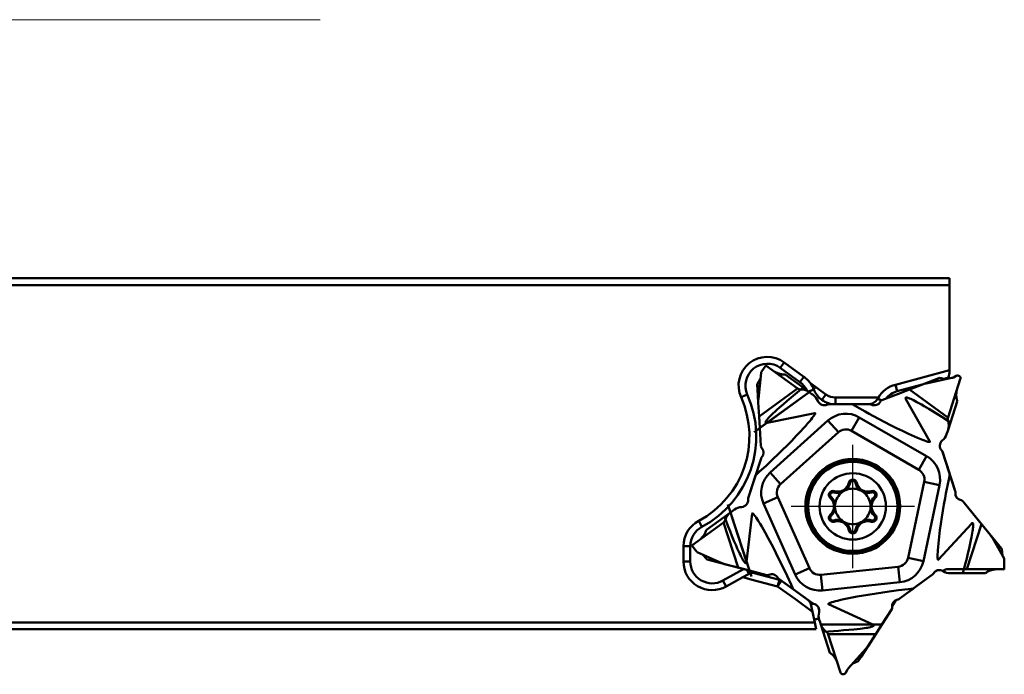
# Model space of a CAD drawing. Header units: millimetres. Extents: x -125 to 106, y -56 to 76.
# Tile 3 of 7: x -49 to 23, y 28 to 76. Entities that reach past the tile are written whole.
import ezdxf

# ---------------------------------------------------------------- set-up
doc = ezdxf.new("R2010")
doc.units = ezdxf.units.MM
doc.linetypes.add('CENTER2', pattern=[28.575, 19.05, -3.175, 3.175, -3.175])
for name, color, linetype, lineweight in [('INFTOTAL', 9, 'CONTINUOUS', 18), ('SKVIEW1', 4, 'CONTINUOUS', 50), ('SKVIEW4', 2, 'CENTER2', 25)]:
    doc.layers.add(name, color=color, linetype=linetype, lineweight=lineweight)

msp = doc.modelspace()

# ---------------------------------------------------------------- linework, layer by layer
at = {"layer": 'INFTOTAL'}
msp.add_line((-27.338, 75.758), (-124.865, 75.758), dxfattribs=at)
at = {"layer": 'SKVIEW1'}
for p, q in [((-81.554, 56.827), (18.703, 56.827)), ((-81.554, 56.827), (18.703, 56.827)), ((-81.447, 56.327), (18.703, 56.327)), ((-81.447, 56.327), (18.703, 56.327)), ((18.703, 56.327), (18.703, 56.827)), ((18.703, 56.327), (18.703, 56.827)), ((18.703, 56.327), (18.703, 50.094)), ((18.703, 56.327), (18.703, 50.094)), ((4.921, 49.952), (5.271, 50.434)), ((4.921, 49.952), (5.271, 50.434)), ((5.271, 50.434), (7.557, 48.773)), ((5.271, 50.434), (7.557, 48.773)), ((6.307, 50.264), (6.601, 50.668)), ((6.307, 50.264), (6.601, 50.668)), ((6.601, 50.668), (8.054, 49.614)), ((6.601, 50.668), (8.054, 49.614)), ((4.918, 49.913), (4.717, 48)), ((4.918, 49.913), (4.717, 48)), ((5.405, 50.336), (5.366, 50.372)), ((5.366, 50.371), (5.402, 50.339)), ((7.76, 49.209), (6.307, 50.264)), ((7.76, 49.209), (6.307, 50.264)), ((6.674, 49.773), (6.68, 49.769)), ((6.674, 49.773), (7.987, 48.82)), ((14.745, 49.034), (18.703, 50.094)), ((14.745, 49.034), (18.703, 50.094)), ((18.703, 49.899), (18.63, 49.557)), ((18.703, 49.899), (18.63, 49.557)), ((18.703, 50.094), (18.703, 49.899)), ((18.703, 50.094), (18.703, 49.899)), ((4.636, 49.055), (4.873, 49.482)), ((4.636, 49.055), (4.657, 48.676)), ((7.76, 49.209), (8.054, 49.614)), ((7.76, 49.209), (8.054, 49.614)), ((8.523, 49.144), (9.655, 48.323)), ((8.523, 49.144), (9.655, 48.323)), ((14.874, 48.551), (14.745, 49.034)), ((14.874, 48.551), (14.745, 49.034)), ((16.709, 49.042), (14.874, 48.551)), ((16.709, 49.042), (14.874, 48.551)), ((15.762, 48.674), (16.728, 49.05)), ((15.762, 48.674), (16.728, 49.05)), ((16.729, 49.05), (17.606, 49.391)), ((18.862, 49.525), (16.981, 49.125)), ((18.862, 49.525), (16.981, 49.125)), ((17.959, 49.528), (17.606, 49.391)), ((17.606, 49.391), (17.927, 49.326)), ((17.959, 49.528), (18.439, 49.435)), ((18.63, 49.557), (18.286, 49.465)), ((18.63, 49.557), (18.286, 49.465)), ((19.491, 49.426), (18.594, 46.663)), ((19.491, 49.426), (18.594, 46.663)), ((18.63, 49.557), (18.612, 49.472)), ((18.63, 49.557), (18.612, 49.472)), ((19.198, 49.677), (18.985, 49.569)), ((19.198, 49.677), (18.985, 49.569)), ((19.416, 49.193), (19.437, 49.241)), ((19.437, 49.241), (19.417, 49.197)), ((3.907, 48.315), (3.451, 48.111)), ((3.907, 48.315), (3.451, 48.111)), ((8.974, 48.882), (4.405, 45.563)), ((4.657, 48.676), (4.818, 48.962)), ((4.711, 47.737), (4.657, 48.676)), ((4.77, 46.701), (7.59, 48.751)), ((4.77, 46.701), (7.59, 48.751)), ((8.438, 48.492), (4.817, 45.862)), ((8.438, 48.492), (4.817, 45.862)), ((8.438, 48.492), (5.353, 46.251)), ((8.438, 48.492), (7.987, 48.82)), ((8.39, 48.526), (8.777, 48.677)), ((8.39, 48.526), (8.777, 48.677)), ((8.437, 48.493), (8.438, 48.492)), ((8.437, 48.493), (8.438, 48.492)), ((8.639, 48.346), (8.438, 48.492)), ((8.639, 48.346), (8.438, 48.492)), ((8.639, 48.346), (8.438, 48.492)), ((8.639, 48.346), (8.722, 48.286)), ((8.639, 48.346), (8.722, 48.286)), ((8.66, 48.331), (8.721, 48.286)), ((9.361, 47.919), (9.655, 48.323)), ((9.361, 47.919), (9.655, 48.323)), ((13.748, 47.891), (14.979, 48.369)), ((13.748, 47.891), (14.979, 48.369)), ((15.762, 48.674), (14.979, 48.369)), ((15.762, 48.674), (14.979, 48.369)), ((18.583, 46.625), (15.762, 48.674)), ((18.583, 46.625), (15.762, 48.674)), ((4.77, 46.701), (4.711, 47.736)), ((4.77, 46.701), (4.711, 47.736)), ((9.838, 47.595), (12.89, 47.595)), ((9.838, 47.595), (12.89, 47.595)), ((9.838, 47.595), (11.583, 47.595)), ((10.36, 47.595), (10.36, 48.095)), ((10.36, 48.095), (12.742, 48.095)), ((10.36, 47.595), (10.36, 48.095)), ((10.36, 48.095), (12.742, 48.095)), ((11.583, 47.595), (11.909, 47.409)), ((11.588, 47.595), (11.583, 47.595)), ((12.742, 48.095), (13.493, 48.095)), ((12.742, 48.095), (13.493, 48.095)), ((13.493, 48.095), (13.445, 48.012)), ((13.493, 48.095), (13.445, 48.012)), ((13.706, 47.869), (13.445, 48.012)), ((13.706, 47.869), (13.445, 48.012)), ((15.514, 47.98), (17.267, 44.875)), ((19.272, 47.812), (18.771, 46.269)), ((19.272, 47.812), (19.27, 47.805)), ((19.27, 47.804), (19.27, 47.805)), ((5.353, 46.251), (8.848, 46.959)), ((4.77, 46.701), (4.817, 45.862)), ((4.77, 46.701), (4.817, 45.862)), ((9.8, 46.399), (5.572, 42.592)), ((9.8, 46.399), (5.572, 42.592)), ((9.8, 46.399), (5.572, 42.592)), ((10.567, 45.547), (9.8, 46.399)), ((10.567, 45.547), (9.8, 46.399)), ((10.567, 45.547), (9.8, 46.399)), ((11.529, 45.648), (12.102, 46.641)), ((11.529, 45.648), (12.102, 46.641)), ((11.529, 45.648), (12.102, 46.641)), ((17.029, 43.796), (12.102, 46.641)), ((17.029, 43.796), (12.102, 46.641)), ((17.029, 43.796), (12.102, 46.641)), ((18.599, 45.739), (18.771, 46.268)), ((4.892, 44.544), (4.817, 45.862)), ((4.892, 44.544), (4.817, 45.862)), ((10.567, 45.547), (6.339, 41.74)), ((10.567, 45.547), (6.339, 41.74)), ((10.567, 45.547), (6.339, 41.74)), ((16.456, 42.803), (11.529, 45.648)), ((16.456, 42.803), (11.529, 45.648)), ((16.456, 42.803), (11.529, 45.648)), ((18.514, 45.478), (18.49, 45.405)), ((18.522, 45.502), (18.491, 45.405)), ((18.522, 45.502), (18.491, 45.405)), ((18.599, 45.739), (18.522, 45.502)), ((18.599, 45.739), (18.522, 45.502)), ((18.599, 45.739), (18.522, 45.502)), ((18.599, 45.74), (18.599, 45.739)), ((18.599, 45.74), (18.599, 45.739)), ((18.178, 44.13), (18.717, 42.47)), ((18.178, 44.129), (19.121, 41.227)), ((18.178, 44.129), (19.121, 41.227)), ((3.965, 40.734), (4.909, 43.636)), ((3.965, 40.734), (4.909, 43.636)), ((16.456, 42.803), (17.029, 43.796)), ((16.456, 42.803), (17.029, 43.796)), ((16.456, 42.803), (17.029, 43.796)), ((4.505, 42.393), (4.782, 42.646)), ((6.339, 41.74), (5.572, 42.592)), ((6.339, 41.74), (5.572, 42.592)), ((6.339, 41.74), (5.572, 42.592)), ((3.965, 40.733), (4.505, 42.393)), ((4.506, 42.398), (4.505, 42.393)), ((11.333, 41.858), (11.43, 41.837)), ((11.333, 41.858), (11.43, 41.837)), ((11.914, 41.858), (11.816, 41.837)), ((11.914, 41.858), (11.816, 41.837)), ((16.849, 41.92), (15.666, 36.355)), ((16.849, 41.92), (15.666, 36.355)), ((16.849, 41.92), (15.666, 36.355)), ((16.849, 41.92), (17.971, 41.682)), ((16.849, 41.92), (17.971, 41.682)), ((16.849, 41.92), (17.971, 41.682)), ((18.717, 42.47), (18.641, 42.102)), ((18.719, 42.465), (18.717, 42.47)), ((18.719, 42.465), (18.91, 41.876)), ((19.121, 41.227), (18.91, 41.876)), ((10.266, 41.242), (10.235, 41.147)), ((10.266, 41.242), (10.235, 41.147)), ((12.981, 41.242), (13.011, 41.147)), ((12.981, 41.242), (13.011, 41.147)), ((16.788, 36.116), (17.971, 41.682)), ((16.788, 36.116), (17.971, 41.682)), ((16.788, 36.116), (17.971, 41.682)), ((6.138, 40.794), (5.09, 40.328)), ((6.138, 40.794), (5.09, 40.328)), ((6.138, 40.794), (5.09, 40.328)), ((6.138, 40.794), (8.452, 35.597)), ((6.138, 40.794), (8.452, 35.597)), ((6.138, 40.794), (8.452, 35.597)), ((9.975, 40.738), (10.042, 40.812)), ((9.975, 40.738), (10.042, 40.812)), ((13.272, 40.738), (13.204, 40.812)), ((13.272, 40.738), (13.204, 40.812)), ((19.668, 40.503), (20.503, 39.48)), ((19.668, 40.503), (20.503, 39.48)), ((19.668, 40.503), (22.287, 37.297)), ((2.679, 39.679), (2.228, 39.352)), ((2.493, 40.251), (4.204, 34.984)), ((2.678, 39.679), (2.679, 39.679)), ((2.678, 39.679), (2.679, 39.679)), ((2.881, 39.826), (2.679, 39.679)), ((2.881, 39.826), (2.679, 39.679)), ((2.881, 39.826), (2.679, 39.679)), ((2.679, 39.679), (4.062, 35.423)), ((2.679, 39.679), (4.062, 35.423)), ((2.679, 39.679), (3.857, 36.053)), ((2.881, 39.826), (2.963, 39.886)), ((2.881, 39.826), (2.963, 39.886)), ((2.901, 39.841), (2.963, 39.885)), ((5.09, 40.328), (7.405, 35.13)), ((5.09, 40.328), (7.405, 35.13)), ((5.09, 40.328), (7.405, 35.13)), ((-0.146, 37.267), (2.14, 38.928)), ((-0.146, 37.267), (2.14, 38.928)), ((0.583, 38.627), (0.348, 39.068)), ((0.583, 38.627), (0.348, 39.068)), ((0.915, 38.398), (2.228, 39.352)), ((2.171, 38.953), (3.249, 35.637)), ((2.171, 38.953), (3.249, 35.637)), ((3.857, 36.053), (4.264, 39.596)), ((9.975, 39.507), (10.042, 39.433)), ((9.975, 39.507), (10.042, 39.433)), ((10.266, 39.003), (10.235, 39.098)), ((10.266, 39.003), (10.235, 39.098)), ((12.981, 39.003), (13.011, 39.098)), ((12.981, 39.003), (13.011, 39.098)), ((13.272, 39.507), (13.204, 39.433)), ((13.272, 39.507), (13.204, 39.433)), ((21.035, 38.829), (20.503, 39.48)), ((21.035, 38.829), (20.503, 39.48)), ((0.915, 38.398), (0.921, 38.402)), ((11.333, 38.387), (11.43, 38.409)), ((11.333, 38.387), (11.43, 38.409)), ((11.914, 38.387), (11.816, 38.409)), ((11.914, 38.387), (11.816, 38.409)), ((20.299, 38.85), (17.887, 36.223)), ((21.035, 38.829), (19.964, 35.531)), ((21.035, 38.829), (19.964, 35.531)), ((21.691, 38.026), (21.035, 38.829)), ((21.691, 38.026), (21.035, 38.829)), ((22.71, 36.303), (21.841, 37.809)), ((22.71, 36.303), (21.841, 37.809)), ((-0.266, 37.215), (-0.766, 37.215)), ((-0.766, 36.086), (-0.766, 37.215)), ((-0.266, 37.215), (-0.766, 37.215)), ((-0.766, 36.086), (-0.766, 37.215)), ((-0.266, 37.215), (-0.266, 36.086)), ((-0.266, 37.215), (-0.266, 36.086)), ((-0.146, 37.267), (0.204, 36.785)), ((-0.146, 37.267), (0.204, 36.785)), ((-0.012, 37.365), (-0.058, 37.338)), ((-0.058, 37.338), (-0.015, 37.362)), ((0.241, 36.771), (1.997, 35.989)), ((0.241, 36.771), (1.997, 35.989)), ((22.527, 37.003), (22.287, 37.297)), ((22.287, 37.297), (22.324, 36.971)), ((22.527, 37.003), (22.586, 36.518)), ((-0.266, 36.086), (-0.766, 36.086)), ((-0.266, 36.086), (-0.766, 36.086)), ((0.969, 36.237), (0.636, 36.595)), ((0.969, 36.237), (1.336, 36.141)), ((1.336, 36.141), (1.114, 36.382)), ((5.339, 35.087), (1.336, 36.141)), ((15.666, 36.355), (16.788, 36.116)), ((15.666, 36.355), (16.788, 36.116)), ((15.666, 36.355), (16.788, 36.116)), ((22.71, 36.303), (22.71, 35.531)), ((22.71, 36.303), (22.71, 35.531)), ((2.116, 34.69), (3.629, 35.537)), ((2.116, 34.69), (3.629, 35.537)), ((3.249, 35.637), (2.246, 35.901)), ((3.249, 35.637), (2.246, 35.901)), ((3.249, 35.637), (4.062, 35.423)), ((3.249, 35.637), (4.062, 35.423)), ((3.869, 35.474), (4.029, 35.188)), ((3.869, 35.474), (4.029, 35.188)), ((5.339, 35.087), (4.062, 35.423)), ((5.339, 35.087), (4.062, 35.423)), ((4.425, 35.328), (4.401, 35.235)), ((4.425, 35.328), (4.401, 35.235)), ((8.452, 35.597), (7.405, 35.13)), ((8.452, 35.597), (7.405, 35.13)), ((8.452, 35.597), (7.405, 35.13)), ((14.948, 35.708), (9.289, 35.113)), ((14.948, 35.708), (9.289, 35.113)), ((14.948, 35.708), (9.289, 35.113)), ((14.948, 35.708), (15.068, 34.568)), ((14.948, 35.708), (15.068, 34.568)), ((14.948, 35.708), (15.068, 34.568)), ((18.318, 35.46), (18.226, 35.384)), ((18.318, 35.46), (18.226, 35.384)), ((19.22, 35.531), (18.51, 35.531)), ((19.22, 35.531), (18.51, 35.531)), ((19.964, 35.531), (19.22, 35.531)), ((19.964, 35.531), (19.22, 35.531)), ((22.71, 35.531), (19.964, 35.531)), ((22.71, 35.531), (19.964, 35.531)), ((22.607, 35.52), (22.71, 35.509)), ((22.707, 35.531), (22.71, 35.509)), ((2.116, 34.69), (2.36, 34.253)), ((2.116, 34.69), (2.36, 34.253)), ((3.577, 34.935), (2.36, 34.253)), ((3.577, 34.935), (2.36, 34.253)), ((3.991, 35.167), (3.577, 34.935)), ((3.991, 35.167), (3.577, 34.935)), ((4.273, 34.752), (3.577, 34.935)), ((4.273, 34.752), (3.577, 34.935)), ((4.029, 35.188), (3.991, 35.167)), ((4.029, 35.188), (3.991, 35.167)), ((6.123, 34.265), (4.273, 34.752)), ((6.123, 34.265), (4.273, 34.752)), ((4.401, 35.235), (6.251, 34.748)), ((4.401, 35.235), (6.251, 34.748)), ((6.251, 34.748), (6.123, 34.265)), ((6.251, 34.748), (6.123, 34.265)), ((6.417, 34.669), (6.123, 34.265)), ((6.417, 34.669), (6.123, 34.265)), ((8.676, 33.028), (6.207, 34.822)), ((8.676, 33.028), (6.207, 34.822)), ((6.207, 34.822), (6.417, 34.67)), ((6.26, 34.783), (6.251, 34.748)), ((6.26, 34.783), (6.251, 34.748)), ((6.417, 34.669), (7.72, 33.723)), ((6.417, 34.669), (7.72, 33.723)), ((9.289, 35.113), (9.409, 33.973)), ((9.289, 35.113), (9.409, 33.973)), ((9.289, 35.113), (9.409, 33.973)), ((17.459, 35.127), (14.99, 33.333)), ((17.459, 35.127), (14.99, 33.333)), ((17.46, 35.127), (16.048, 34.101)), ((18.846, 35.224), (18.77, 35.224)), ((19.12, 35.224), (18.871, 35.224)), ((19.12, 35.224), (19.677, 35.224)), ((21.3, 35.224), (19.677, 35.224)), ((21.3, 35.224), (21.293, 35.224)), ((7.426, 33.318), (6.123, 34.265)), ((7.426, 33.318), (6.123, 34.265)), ((7.26, 34.057), (7.053, 34.207)), ((7.264, 34.054), (7.11, 34.396)), ((7.11, 34.396), (7.26, 34.057)), ((7.26, 34.057), (7.264, 34.054)), ((8.676, 33.028), (7.264, 34.054)), ((9.409, 33.973), (15.068, 34.568)), ((9.409, 33.973), (15.068, 34.568)), ((9.409, 33.973), (15.068, 34.568)), ((16.044, 34.098), (15.543, 33.734)), ((16.048, 34.101), (15.675, 34.06)), ((15.675, 34.06), (16.044, 34.098)), ((16.044, 34.098), (16.048, 34.101)), ((7.426, 33.318), (8.679, 32.408)), ((7.426, 33.318), (8.679, 32.408)), ((7.72, 33.723), (8.367, 33.253)), ((7.72, 33.723), (8.367, 33.253)), ((14.774, 33.254), (14.495, 32.824)), ((14.774, 33.254), (14.495, 32.824)), ((14.99, 33.333), (15.543, 33.734)), ((8.753, 32.994), (8.562, 32.953)), ((8.753, 32.994), (8.562, 32.953)), ((8.562, 32.953), (8.679, 32.408)), ((8.562, 32.953), (8.679, 32.408)), ((9.126, 32.709), (9.172, 32.492)), ((9.126, 32.709), (9.172, 32.492)), ((13.094, 31.479), (9.85, 32.961)), ((14.47, 32.589), (12.231, 29.108)), ((14.47, 32.589), (13.756, 31.479)), ((14.47, 32.589), (13.756, 31.479)), ((8.679, 32.408), (8.847, 31.625)), ((8.679, 32.408), (8.847, 31.625)), ((9.204, 31.716), (9.173, 31.813)), ((9.204, 31.716), (9.173, 31.813)), ((9.196, 31.74), (9.173, 31.812)), ((9.281, 31.479), (9.204, 31.716)), ((9.281, 31.479), (9.204, 31.716)), ((9.281, 31.479), (9.204, 31.716)), ((-91.297, 31.625), (8.847, 31.625)), ((-91.297, 31.625), (8.847, 31.625)), ((-91.297, 31.125), (8.954, 31.125)), ((-91.297, 31.125), (8.954, 31.125)), ((8.847, 31.625), (8.954, 31.125)), ((8.847, 31.625), (8.954, 31.125)), ((9.281, 31.478), (9.281, 31.479)), ((9.281, 31.479), (13.756, 31.479)), ((9.281, 31.478), (9.281, 31.479)), ((9.281, 31.479), (13.756, 31.479)), ((9.281, 31.479), (13.094, 31.479)), ((9.281, 31.479), (9.453, 30.949)), ((13.301, 30.772), (13.756, 31.479)), ((13.301, 30.772), (13.756, 31.479)), ((9.955, 29.406), (9.453, 30.949)), ((9.815, 30.772), (13.301, 30.772)), ((9.815, 30.772), (13.301, 30.772)), ((10.727, 27.971), (9.829, 30.735)), ((10.727, 27.971), (9.829, 30.735)), ((13.301, 30.772), (12.741, 29.9)), ((13.301, 30.772), (12.741, 29.9)), ((11.294, 28.261), (12.58, 29.69)), ((11.294, 28.261), (12.58, 29.69)), ((9.955, 29.406), (9.952, 29.413)), ((12.231, 29.108), (11.933, 28.971)), ((12.026, 28.789), (12.231, 29.108)), ((10.651, 28.204), (10.662, 28.153)), ((10.662, 28.153), (10.652, 28.201)), ((11.111, 27.941), (11.22, 28.154)), ((11.111, 27.941), (11.22, 28.154)), ((12.026, 28.789), (11.583, 28.583))]:
    msp.add_line(p, q, dxfattribs=at)
for points in [[(6.623, 49.785), (6.564, 49.781), (6.506, 49.781), (6.447, 49.786), (6.404, 49.792), (6.361, 49.8), (6.275, 49.821), (6.191, 49.848), (6.135, 49.869), (6.08, 49.892), (5.972, 49.943), (5.866, 50.001)], [(6.443, 49.787), (6.362, 49.8), (6.283, 49.819), (6.205, 49.843), (6.152, 49.862), (6.099, 49.884), (6.039, 49.91), (5.98, 49.939), (5.873, 49.997)], [(7.987, 48.82), (7.405, 48.34), (7.119, 48.101), (6.833, 47.86), (6.547, 47.614), (6.261, 47.363), (6.086, 47.207), (5.916, 47.051), (5.81, 46.952), (5.704, 46.85), (5.599, 46.746), (5.526, 46.671), (5.455, 46.595), (5.386, 46.517), (5.344, 46.466), (5.306, 46.416), (5.277, 46.373), (5.264, 46.349), (5.256, 46.332), (5.249, 46.315), (5.244, 46.282), (5.248, 46.268), (5.262, 46.253), (5.282, 46.246), (5.306, 46.245), (5.321, 46.246), (5.353, 46.251)], [(19.267, 47.864), (19.245, 47.919), (19.228, 47.975), (19.214, 48.032), (19.207, 48.075), (19.201, 48.118), (19.194, 48.206), (19.194, 48.294), (19.197, 48.354), (19.201, 48.414), (19.217, 48.533), (19.239, 48.65)], [(18.771, 46.268), (18.135, 46.674), (17.819, 46.872), (17.501, 47.069), (17.179, 47.265), (16.852, 47.46), (16.65, 47.578), (16.449, 47.691), (16.322, 47.762), (16.192, 47.831), (16.06, 47.899), (15.967, 47.945), (15.873, 47.99), (15.778, 48.031), (15.716, 48.055), (15.657, 48.075), (15.607, 48.089), (15.58, 48.095), (15.562, 48.097), (15.543, 48.098), (15.51, 48.093), (15.497, 48.085), (15.488, 48.067), (15.488, 48.046), (15.494, 48.023), (15.5, 48.008), (15.514, 47.98)], [(4.782, 42.646), (5.299, 43.123), (5.556, 43.364), (5.81, 43.606), (6.148, 43.931), (6.483, 44.259), (6.814, 44.59), (7.153, 44.934), (7.488, 45.282), (7.819, 45.634), (7.987, 45.818), (8.152, 46.002), (8.314, 46.185), (8.473, 46.371), (8.57, 46.489), (8.663, 46.605), (8.733, 46.696), (8.767, 46.743), (8.815, 46.814), (8.838, 46.85), (8.859, 46.889), (8.87, 46.915), (8.874, 46.929), (8.876, 46.946), (8.872, 46.955), (8.863, 46.96), (8.848, 46.959)], [(11.909, 47.409), (12.523, 47.064), (12.831, 46.895), (13.14, 46.728), (13.554, 46.507), (13.969, 46.29), (14.386, 46.077), (14.818, 45.861), (15.253, 45.65), (15.69, 45.444), (15.916, 45.341), (16.142, 45.24), (16.366, 45.144), (16.593, 45.05), (16.735, 44.993), (16.874, 44.941), (16.982, 44.903), (17.037, 44.885), (17.12, 44.861), (17.161, 44.851), (17.204, 44.843), (17.233, 44.84), (17.247, 44.841), (17.263, 44.844), (17.271, 44.851), (17.273, 44.861), (17.267, 44.875)], [(18.641, 42.102), (18.503, 41.412), (18.438, 41.067), (18.374, 40.721), (18.292, 40.26), (18.214, 39.798), (18.14, 39.335), (18.068, 38.857), (18.002, 38.379), (17.941, 37.9), (17.913, 37.653), (17.887, 37.407), (17.864, 37.164), (17.845, 36.919), (17.835, 36.767), (17.828, 36.618), (17.826, 36.504), (17.826, 36.445), (17.828, 36.36), (17.832, 36.317), (17.837, 36.274), (17.843, 36.246), (17.848, 36.232), (17.857, 36.218), (17.865, 36.212), (17.875, 36.214), (17.887, 36.223)], [(11.121, 41.322), (11.028, 41.286), (10.985, 41.269), (10.95, 41.249), (10.914, 41.22), (10.836, 41.157)], [(11.121, 41.322), (11.028, 41.286), (10.985, 41.269), (10.95, 41.249), (10.914, 41.22), (10.836, 41.157)], [(12.41, 41.157), (12.333, 41.22), (12.297, 41.249), (12.262, 41.269), (12.219, 41.286), (12.126, 41.322)], [(12.41, 41.157), (12.333, 41.22), (12.297, 41.249), (12.262, 41.269), (12.219, 41.286), (12.126, 41.322)], [(10.334, 40.287), (10.318, 40.189), (10.311, 40.143), (10.311, 40.103), (10.318, 40.057), (10.334, 39.958)], [(10.334, 40.287), (10.318, 40.189), (10.311, 40.143), (10.311, 40.103), (10.318, 40.057), (10.334, 39.958)], [(12.913, 39.958), (12.928, 40.056), (12.935, 40.102), (12.935, 40.143), (12.928, 40.189), (12.913, 40.287)], [(12.913, 39.958), (12.928, 40.056), (12.935, 40.102), (12.935, 40.143), (12.928, 40.189), (12.913, 40.287)], [(2.228, 39.352), (2.505, 38.65), (2.644, 38.304), (2.785, 37.958), (2.93, 37.61), (3.08, 37.26), (3.175, 37.046), (3.27, 36.836), (3.332, 36.704), (3.396, 36.572), (3.463, 36.439), (3.511, 36.347), (3.561, 36.256), (3.614, 36.166), (3.65, 36.111), (3.686, 36.059), (3.718, 36.019), (3.736, 35.999), (3.75, 35.986), (3.764, 35.974), (3.795, 35.959), (3.809, 35.958), (3.828, 35.967), (3.84, 35.984), (3.848, 36.006), (3.852, 36.021), (3.857, 36.053)], [(7.11, 34.396), (6.815, 35.035), (6.666, 35.354), (6.514, 35.671), (6.309, 36.092), (6.101, 36.512), (5.889, 36.93), (5.666, 37.358), (5.438, 37.784), (5.206, 38.207), (5.083, 38.424), (4.96, 38.638), (4.835, 38.848), (4.707, 39.057), (4.625, 39.186), (4.543, 39.311), (4.478, 39.405), (4.444, 39.452), (4.392, 39.52), (4.364, 39.552), (4.334, 39.584), (4.312, 39.603), (4.3, 39.611), (4.285, 39.618), (4.275, 39.617), (4.268, 39.61), (4.264, 39.596)], [(10.836, 39.088), (10.914, 39.025), (10.95, 38.997), (10.985, 38.976), (11.028, 38.959), (11.121, 38.924)], [(10.836, 39.088), (10.914, 39.025), (10.95, 38.997), (10.985, 38.976), (11.028, 38.959), (11.121, 38.924)], [(12.126, 38.924), (12.219, 38.959), (12.262, 38.976), (12.297, 38.996), (12.333, 39.025), (12.41, 39.088)], [(12.126, 38.924), (12.219, 38.959), (12.262, 38.976), (12.297, 38.996), (12.333, 39.025), (12.41, 39.088)], [(0.889, 38.352), (0.875, 38.296), (0.856, 38.24), (0.833, 38.186), (0.814, 38.146), (0.793, 38.108), (0.747, 38.033), (0.696, 37.962), (0.658, 37.915), (0.619, 37.869), (0.537, 37.782), (0.45, 37.7)], [(19.677, 35.224), (19.866, 35.955), (19.957, 36.316), (20.046, 36.679), (20.133, 37.046), (20.218, 37.417), (20.267, 37.646), (20.313, 37.872), (20.34, 38.015), (20.366, 38.159), (20.39, 38.306), (20.406, 38.409), (20.418, 38.512), (20.428, 38.616), (20.432, 38.681), (20.433, 38.744), (20.431, 38.796), (20.428, 38.823), (20.425, 38.841), (20.42, 38.859), (20.404, 38.889), (20.393, 38.899), (20.373, 38.902), (20.353, 38.896), (20.333, 38.883), (20.321, 38.873), (20.299, 38.85)], [(0.832, 38.182), (0.794, 38.109), (0.752, 38.04), (0.705, 37.974), (0.67, 37.929), (0.633, 37.885), (0.589, 37.836), (0.544, 37.789), (0.455, 37.705)], [(21.348, 35.245), (21.393, 35.283), (21.441, 35.317), (21.491, 35.347), (21.53, 35.368), (21.569, 35.387), (21.651, 35.42), (21.734, 35.448), (21.828, 35.473), (21.924, 35.492), (22.02, 35.507), (22.093, 35.516), (22.165, 35.522), (22.274, 35.528), (22.384, 35.53), (22.497, 35.528)], [(21.348, 35.245), (21.397, 35.286), (21.448, 35.321), (21.502, 35.353), (21.544, 35.375), (21.587, 35.395), (21.675, 35.429), (21.765, 35.457), (21.822, 35.471), (21.88, 35.484), (21.996, 35.504), (22.113, 35.518), (22.23, 35.526)], [(15.675, 34.06), (14.976, 33.978), (14.627, 33.934), (14.279, 33.888), (13.815, 33.823), (13.351, 33.754), (12.888, 33.682), (12.411, 33.602), (11.936, 33.518), (11.462, 33.427), (11.218, 33.378), (10.976, 33.326), (10.738, 33.273), (10.499, 33.216), (10.351, 33.178), (10.208, 33.138), (10.098, 33.105), (10.043, 33.087), (9.962, 33.058), (9.923, 33.042), (9.883, 33.024), (9.858, 33.009), (9.847, 33), (9.836, 32.988), (9.833, 32.978), (9.838, 32.969), (9.85, 32.961)], [(8.816, 31.768), (8.817, 31.787), (8.828, 31.805), (8.85, 31.823), (8.88, 31.839), (8.92, 31.855), (8.967, 31.868), (9.022, 31.88), (9.083, 31.889), (9.149, 31.896)], [(8.816, 31.768), (8.817, 31.787), (8.828, 31.805), (8.85, 31.823), (8.88, 31.839), (8.92, 31.855), (8.967, 31.868), (9.022, 31.88), (9.083, 31.889), (9.149, 31.896)], [(9.453, 30.949), (10.207, 30.995), (10.578, 31.02), (10.951, 31.048), (11.327, 31.078), (11.706, 31.113), (11.939, 31.137), (12.168, 31.163), (12.313, 31.181), (12.458, 31.201), (12.605, 31.223), (12.707, 31.241), (12.809, 31.26), (12.911, 31.283), (12.975, 31.299), (13.035, 31.318), (13.084, 31.336), (13.108, 31.347), (13.124, 31.356), (13.14, 31.366), (13.164, 31.39), (13.169, 31.404), (13.167, 31.424), (13.154, 31.441), (13.136, 31.456), (13.122, 31.464), (13.094, 31.479)], [(9.99, 29.367), (10.043, 29.333), (10.094, 29.295), (10.141, 29.253), (10.175, 29.219), (10.207, 29.184), (10.267, 29.11), (10.321, 29.033), (10.377, 28.942), (10.426, 28.849), (10.472, 28.754)], [(9.99, 29.367), (10.04, 29.335), (10.087, 29.301), (10.131, 29.262), (10.163, 29.232), (10.193, 29.2), (10.25, 29.133), (10.302, 29.062), (10.335, 29.012), (10.366, 28.961), (10.423, 28.856), (10.475, 28.747)]]:
    msp.add_lwpolyline(points, dxfattribs=at)
for radius in [3.47, 3.47, 3.47, 3.458, 3.458, 3.458, 3.454, 3.454, 3.454, 3.387, 3.387, 3.387, 3.264, 3.264, 2.43, 2.43]:
    msp.add_circle((11.623, 40.123), radius, dxfattribs=at)
for centre, radius, start, end in [((5.368, 48.969), 2.1, 54.02605, 204.12317), ((5.368, 48.969), 2.1, 54.02605, 204.12317), ((5.368, 48.969), 1.6, 54.02604, 204.12317), ((5.368, 48.969), 1.6, 54.02604, 204.12317), ((4.421, 49.965), 0.5, 354, 358.50096), ((4.421, 49.965), 0.5, 354, 358.50096), ((6.632, 49.703), 0.082, 59.07328, 96.44126), ((6.821, 47.914), 1.6, 26.43763, 54.02605), ((6.821, 47.914), 1.6, 26.43763, 54.02605), ((6.821, 47.914), 2.1, 21.29031, 54.02605), ((6.821, 47.914), 2.1, 21.29031, 54.02605), ((15.289, 47.004), 2.101, 104.99604, 148.73659), ((15.289, 47.004), 2.101, 104.99604, 148.73659), ((17.322, 47.522), 1.639, 102, 111.25), ((17.322, 47.522), 1.639, 102, 111.25), ((18.758, 50.014), 0.5, 282, 297), ((18.758, 50.014), 0.5, 282, 297), ((19.293, 49.491), 0.209, 342, 117), ((19.293, 49.491), 0.209, 342, 117), ((-2.938, 45.25), 7.5, 297.99547, 24.12316), ((-2.938, 45.25), 7.5, 297.99547, 24.12316), ((7.83, 49.149), 0.465, 233.99998, 270.73105), ((7.83, 49.149), 0.465, 233.99998, 270.73105), ((7.849, 47.684), 1, 54, 90.73105), ((7.849, 47.684), 1, 54, 90.73105), ((8.049, 47.534), 1.004, 52.55087, 54), ((8.133, 47.477), 1, 21.44509, 54), ((8.134, 47.477), 1, 21.44509, 54), ((8.134, 47.477), 1, 21.44509, 54), ((10.36, 49.293), 1.699, 201.29031, 233.99666), ((10.36, 49.293), 1.699, 201.29031, 233.99666), ((10.36, 49.297), 1.202, 234.06172, 270), ((10.36, 49.297), 1.202, 234.06172, 270), ((15.289, 47.004), 1.601, 104.99604, 141.38615), ((15.289, 47.004), 1.601, 104.99604, 141.38615), ((-2.938, 45.25), 7, 297.99547, 24.12317), ((-2.938, 45.25), 7, 297.99547, 24.12317), ((6.347, 47.829), 1.639, 174, 183.25), ((6.347, 47.829), 1.639, 174, 183.25), ((9.531, 48.026), 0.502, 201.44509, 295.87936), ((9.532, 48.026), 0.502, 201.44509, 295.87936), ((9.532, 48.026), 0.502, 201.44509, 295.87936), ((10.36, 49.297), 1.702, 234.06172, 270), ((10.36, 49.297), 1.702, 234.06172, 270), ((9.838, 47.395), 0.2, 90, 115.87936), ((9.838, 47.395), 0.2, 90, 115.87936), ((9.838, 47.395), 0.2, 90, 115.87936), ((12.742, 48.396), 0.801, 270, 331.34955), ((12.742, 48.396), 0.801, 270, 331.34955), ((12.89, 47.395), 0.2, 64.12064, 90), ((12.89, 47.395), 0.2, 64.12064, 90), ((13.197, 48.026), 0.502, 244.12064, 332.69663), ((13.197, 48.026), 0.502, 244.12064, 332.69663), ((13.82, 47.704), 0.2, 111.25, 152.69663), ((13.82, 47.704), 0.2, 111.25, 152.69663), ((19.193, 47.83), 0.082, 347.07328, 24.44126), ((11.117, 44.936), 1.969, 60.0012, 132.00025), ((11.117, 44.936), 1.969, 60.0012, 132.00025), ((11.117, 44.936), 1.969, 60.0012, 132.00025), ((19.036, 46.519), 0.465, 161.99999, 198.73105), ((19.036, 46.519), 0.465, 161.99999, 198.73105), ((17.648, 46.049), 1, 342, 18.73105), ((17.648, 46.049), 1, 342, 18.73105), ((11.117, 44.936), 0.822, 59.99771, 132.00228), ((11.117, 44.936), 0.822, 59.99771, 132.00228), ((11.117, 44.936), 0.822, 59.99771, 132.00228), ((17.54, 45.714), 1, 309.44509, 342), ((17.54, 45.714), 1, 309.44509, 342), ((17.539, 45.714), 1, 309.44509, 342), ((17.567, 45.812), 1.004, 340.55087, 342), ((18.494, 44.554), 0.502, 129.44509, 223.87936), ((18.494, 44.554), 0.502, 129.44509, 223.87936), ((18.494, 44.555), 0.502, 129.44509, 223.87936), ((5.092, 44.555), 0.2, 183.25, 224.69663), ((5.092, 44.555), 0.2, 183.25, 224.69663), ((4.593, 44.061), 0.502, 316.12064, 44.69663), ((4.593, 44.061), 0.502, 316.12064, 44.69663), ((4.593, 44.061), 0.502, 316.12064, 44.69663), ((17.988, 44.068), 0.2, 18, 43.87936), ((17.988, 44.067), 0.2, 18, 43.87936), ((17.988, 44.067), 0.2, 18, 43.87936), ((5.099, 43.575), 0.2, 136.12064, 162), ((5.099, 43.575), 0.2, 136.12064, 162), ((16.045, 42.091), 1.969, 348.00188, 60.00008), ((16.045, 42.091), 1.969, 348.00188, 60.00008), ((16.045, 42.091), 1.969, 348.00188, 60.00008), ((6.889, 41.129), 1.969, 132.0012, 204.00025), ((6.889, 41.129), 1.969, 132.0012, 204.00025), ((6.889, 41.129), 1.969, 132.0012, 204.00025), ((16.045, 42.091), 0.822, 347.99952, 60.00021), ((16.045, 42.091), 0.822, 347.99952, 60.00021), ((16.045, 42.091), 0.822, 347.99952, 60.00021), ((10.521, 42.033), 0.83, 252.15351, 347.84649), ((10.521, 42.033), 0.83, 252.15351, 347.84649), ((10.521, 42.033), 0.93, 310.16106, 347.84649), ((10.521, 42.033), 0.93, 310.16106, 347.84649), ((11.623, 41.795), 0.298, 12.1535, 167.84649), ((11.623, 41.795), 0.298, 12.1535, 167.84649), ((11.623, 41.795), 0.198, 12.1535, 167.84649), ((11.623, 41.795), 0.198, 12.1535, 167.84649), ((12.726, 42.033), 0.93, 192.1535, 229.83894), ((12.726, 42.033), 0.93, 192.1535, 229.83894), ((12.726, 42.033), 0.83, 192.15351, 287.84649), ((12.726, 42.033), 0.83, 192.15351, 287.84649), ((6.889, 41.129), 0.822, 131.99774, 204.00226), ((6.889, 41.129), 0.822, 131.99774, 204.00226), ((6.889, 41.129), 0.822, 131.99774, 204.00226), ((10.175, 40.959), 0.298, 72.15351, 227.84649), ((10.175, 40.959), 0.298, 72.15351, 227.84649), ((10.175, 40.959), 0.198, 72.15351, 227.84649), ((10.175, 40.959), 0.198, 72.15351, 227.84649), ((10.521, 42.033), 0.93, 252.15348, 289.83894), ((10.521, 42.033), 0.93, 252.15348, 289.83894), ((11.623, 40.123), 1.3, 127.25427, 172.74573), ((11.623, 40.123), 1.3, 127.25427, 172.74573), ((11.623, 40.123), 1.3, 67.25427, 112.74573), ((11.623, 40.123), 1.3, 67.25427, 112.74573), ((12.726, 42.033), 0.93, 250.16106, 287.84649), ((11.623, 40.123), 1.3, 7.25427, 52.74573), ((12.726, 42.033), 0.93, 250.16106, 287.84649), ((11.623, 40.123), 1.3, 7.25427, 52.74573), ((13.072, 40.959), 0.298, 312.15351, 107.84649), ((13.072, 40.959), 0.298, 312.15351, 107.84649), ((13.072, 40.959), 0.198, 312.15351, 107.84649), ((13.072, 40.959), 0.198, 312.15351, 107.84649), ((18.931, 41.165), 0.2, 352.12064, 18), ((18.931, 41.165), 0.2, 352.12064, 18), ((18.931, 41.165), 0.2, 352.12064, 18), ((19.626, 41.069), 0.502, 172.12064, 260.69663), ((19.626, 41.069), 0.502, 172.12064, 260.69663), ((19.626, 41.069), 0.502, 172.12064, 260.69663), ((3.46, 40.576), 0.502, 273.44509, 7.87936), ((3.46, 40.576), 0.502, 273.44509, 7.87936), ((3.46, 40.575), 0.502, 273.44509, 7.87936), ((4.156, 40.672), 0.2, 162, 187.87936), ((4.156, 40.672), 0.2, 162, 187.87936), ((4.156, 40.672), 0.2, 162, 187.87936), ((9.418, 40.123), 0.83, 312.15351, 47.84649), ((9.418, 40.123), 0.83, 312.15351, 47.84649), ((9.418, 40.123), 0.93, 10.16106, 47.84649), ((9.418, 40.123), 0.93, 10.16106, 47.84649), ((13.829, 40.123), 0.93, 132.15348, 169.83894), ((13.829, 40.123), 0.93, 132.15348, 169.83894), ((13.829, 40.123), 0.83, 132.15351, 227.84649), ((13.829, 40.123), 0.83, 132.15351, 227.84649), ((19.513, 40.376), 0.2, 39.25, 80.69663), ((19.513, 40.376), 0.2, 39.25, 80.69663), ((3.266, 38.87), 1, 126, 162.73105), ((3.266, 38.87), 1, 126, 162.73105), ((3.471, 39.014), 1.004, 124.55087, 126), ((3.551, 39.077), 1, 93.44509, 126), ((3.551, 39.077), 1, 93.44509, 126), ((3.55, 39.076), 1, 93.44509, 126), ((9.418, 40.123), 0.93, 312.15348, 349.83894), ((9.418, 40.123), 0.93, 312.15348, 349.83894), ((11.623, 40.123), 1.3, 187.25427, 232.74573), ((11.623, 40.123), 1.3, 187.25427, 232.74573), ((11.623, 40.123), 1.3, 307.25427, 352.74573), ((11.623, 40.123), 1.3, 307.25427, 352.74573), ((13.829, 40.123), 0.93, 190.16106, 227.84649), ((13.829, 40.123), 0.93, 190.16106, 227.84649), ((1.334, 37.215), 2.099, 117.99547, 180), ((1.334, 37.215), 2.099, 117.99547, 180), ((1.867, 39.304), 0.465, 305.99999, 342.73105), ((1.867, 39.304), 0.465, 305.99999, 342.73105), ((10.175, 39.286), 0.298, 132.15351, 287.84649), ((10.175, 39.286), 0.298, 132.15351, 287.84649), ((10.175, 39.286), 0.198, 132.15351, 287.84649), ((10.175, 39.286), 0.198, 132.15351, 287.84649), ((10.521, 38.213), 0.93, 70.16106, 107.84649), ((10.521, 38.213), 0.93, 70.16106, 107.84649), ((10.521, 38.213), 0.83, 12.15351, 107.84649), ((10.521, 38.213), 0.83, 12.15351, 107.84649), ((10.521, 38.213), 0.93, 12.1535, 49.83894), ((11.623, 40.123), 1.3, 247.25427, 292.74573), ((10.521, 38.213), 0.93, 12.1535, 49.83894), ((11.623, 40.123), 1.3, 247.25427, 292.74573), ((12.726, 38.213), 0.93, 130.16106, 167.84649), ((12.726, 38.213), 0.93, 130.16106, 167.84649), ((12.726, 38.213), 0.83, 72.15351, 167.84649), ((12.726, 38.213), 0.83, 72.15351, 167.84649), ((12.726, 38.213), 0.93, 72.15348, 109.83894), ((12.726, 38.213), 0.93, 72.15348, 109.83894), ((13.072, 39.286), 0.298, 252.15351, 47.84649), ((13.072, 39.286), 0.298, 252.15351, 47.84649), ((13.072, 39.286), 0.198, 252.15351, 47.84649), ((13.072, 39.286), 0.198, 252.15351, 47.84649), ((1.334, 37.215), 1.599, 117.99547, 180), ((1.334, 37.215), 1.599, 117.99547, 180), ((0.969, 38.336), 0.082, 131.07328, 168.44126), ((11.623, 38.45), 0.298, 192.1535, 347.84649), ((11.623, 38.45), 0.298, 192.1535, 347.84649), ((11.623, 38.45), 0.198, 192.1535, 347.84649), ((11.623, 38.45), 0.198, 192.1535, 347.84649), ((20.422, 36.989), 1.639, 30, 39.25), ((20.422, 36.989), 1.639, 30, 39.25), ((0.037, 36.314), 0.5, 66, 70.50096), ((0.037, 36.314), 0.5, 66, 70.50096), ((1.334, 36.086), 2.1, 180, 299.24702), ((1.334, 36.086), 2.1, 180, 299.24702), ((1.334, 36.086), 1.6, 180, 299.24701), ((1.334, 36.086), 1.6, 180, 299.24701), ((14.862, 36.526), 0.822, 275.99771, 348.00227), ((14.862, 36.526), 0.822, 275.99771, 348.00227), ((14.862, 36.526), 0.822, 275.99771, 348.00227), ((14.862, 36.526), 1.969, 276.0012, 348.00025), ((14.862, 36.526), 1.969, 276.0012, 348.00025), ((14.862, 36.526), 1.969, 276.0012, 348.00025), ((2.664, 37.486), 1.639, 246, 255.25), ((2.664, 37.486), 1.639, 246, 255.25), ((9.203, 35.931), 0.822, 203.99771, 276.0023), ((9.203, 35.931), 0.822, 203.99771, 276.0023), ((9.203, 35.931), 0.822, 203.99771, 276.0023), ((17.961, 34.958), 0.502, 58.08948, 151.87936), ((17.961, 34.958), 0.502, 58.08948, 151.87936), ((17.961, 34.958), 0.502, 57.44509, 151.87936), ((18.77, 36.224), 1, 237.44509, 270), ((18.51, 35.231), 0.3, 90, 130), ((18.51, 35.231), 0.3, 90, 130), ((22.391, 33.047), 2.483, 85.28426, 90.31462), ((22.371, 32.87), 2.66, 82.68718, 87.30081), ((4.273, 34.752), 0.5, 75.25, 119.24702), ((4.273, 34.752), 0.5, 75.25, 119.24702), ((5.39, 35.28), 0.2, 255.25, 296.69663), ((5.39, 35.28), 0.2, 255.25, 296.69663), ((5.39, 35.28), 0.2, 255.25, 296.69663), ((5.705, 34.653), 0.502, 28.12064, 116.69663), ((5.705, 34.653), 0.502, 28.12064, 116.69663), ((5.705, 34.653), 0.502, 28.12064, 116.69663), ((6.324, 34.984), 0.2, 208.12064, 234), ((6.324, 34.984), 0.2, 208.12064, 234), ((6.123, 34.265), 0.5, 54, 75.25), ((6.123, 34.265), 0.5, 54, 75.25), ((9.203, 35.931), 1.969, 204.0012, 276.00025), ((9.203, 35.931), 1.969, 204.0012, 276.00025), ((9.203, 35.931), 1.969, 204.0012, 276.00025), ((17.342, 35.289), 0.2, 306, 331.87936), ((17.342, 35.289), 0.2, 306, 331.87936), ((17.342, 35.289), 0.2, 306, 331.87936), ((18.871, 36.228), 1.004, 268.55087, 270), ((21.293, 35.306), 0.082, 275.07328, 312.44126), ((8.073, 32.848), 0.5, 12.1, 54), ((8.073, 32.848), 0.5, 12.1, 54), ((14.996, 32.804), 0.502, 100.12064, 188.69663), ((14.996, 32.804), 0.502, 100.12064, 188.69663), ((14.996, 32.804), 0.502, 100.12064, 188.69663), ((14.873, 33.495), 0.2, 280.12064, 306), ((14.873, 33.495), 0.2, 280.12064, 306), ((14.873, 33.495), 0.2, 280.12064, 306), ((8.793, 33.19), 0.2, 234, 259.87936), ((8.793, 33.19), 0.2, 234, 259.87936), ((8.794, 33.19), 0.2, 234, 259.87936), ((8.67, 32.499), 0.502, 345.44509, 79.87936), ((8.67, 32.499), 0.502, 345.44509, 79.87936), ((8.67, 32.499), 0.502, 345.44509, 79.87936), ((14.302, 32.698), 0.2, 327.25, 8.69663), ((14.302, 32.698), 0.2, 327.25, 8.69663), ((14.302, 32.698), 0.2, 327.25, 8.69663), ((10.124, 32.122), 1, 165.44509, 198), ((10.124, 32.122), 1, 165.44509, 198), ((10.124, 32.121), 1, 165.44509, 198), ((10.159, 32.026), 1.004, 196.55087, 198), ((10.232, 31.787), 1, 198, 234.73105), ((10.232, 31.787), 1, 198, 234.73105), ((9.387, 30.591), 0.465, 17.99999, 54.73105), ((9.387, 30.591), 0.465, 17.99999, 54.73105), ((11.362, 30.787), 1.639, 318, 327.25), ((11.362, 30.787), 1.639, 318, 327.25), ((10.03, 29.438), 0.082, 203.07328, 240.44126), ((11.665, 27.927), 0.5, 138, 153), ((11.665, 27.927), 0.5, 138, 153), ((10.925, 28.036), 0.209, 198, 333), ((10.925, 28.036), 0.209, 198, 333)]:
    msp.add_arc(centre, radius, start, end, dxfattribs=at)
at = {"layer": 'SKVIEW4'}
for p, q in [((11.623, 35.611), (11.623, 44.634)), ((16.135, 40.123), (7.112, 40.123))]:
    msp.add_line(p, q, dxfattribs=at)

doc.saveas('drawing.dxf')
